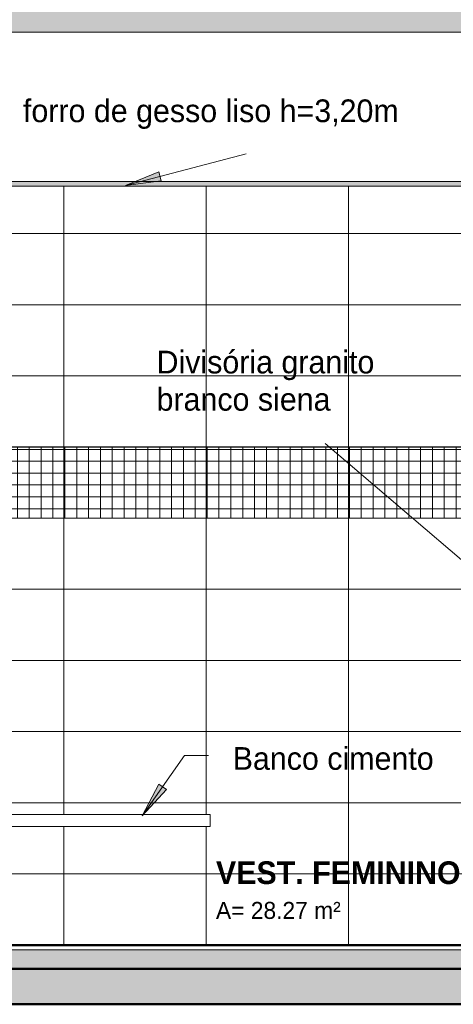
# Model space of a CAD drawing. Header units: metres. Extents: x -29 to 486, y -1 to 6.
# Tile 9 of 165: x -4.1 to -2.27, y -0.25 to 3.9. Entities that reach past the tile are written whole.
import ezdxf

# ---------------------------------------------------------------- set-up
doc = ezdxf.new("R2010")
doc.units = ezdxf.units.M
for name, color, linetype, lineweight in [('A-AREA-IDEN', 2, 'Continuous', 9), ('A-DETL', 90, 'Continuous', 18), ('A-DETL-GENF', 92, 'Continuous', 18), ('A-FLOR', 192, 'Continuous', 18), ('A-FLOR-MCUT', 51, 'Continuous', 18), ('A-FLOR-PATT', 8, 'Continuous', 50), ('A-GENM', 13, 'Continuous', 18), ('A-WALL-PATT', 111, 'Continuous', 35), ('Drawing3_dwg _2_', 8, 'Continuous', 18), ('G-ANNO-TEXT', 231, 'Continuous', 9)]:
    doc.layers.add(name, color=color, linetype=linetype, lineweight=lineweight)
doc.styles.add('Century Gothic', font='GOTHIC.TTF', dxfattribs={"height": 0.071856})
doc.styles.add('Century Gothic_1', font='GOTHIC.TTF', dxfattribs={"height": 0.095807})
doc.styles.add('Century Gothic_B', font='GOTHICB.TTF', dxfattribs={"height": 0.095741})

# ---------------------------------------------------------------- blocks, each defined once
blk = doc.blocks.new('Drawing3_dwg _2_-1487641-Corte CC')
at = {"lineweight": 18}
for p in [(10.3774, 0), (11.6884, 0)]:
    blk.add_line(p, (-6.9273, 0), dxfattribs=at)
at = {"lineweight": 18, "flags": 128}
blk.add_lwpolyline([(-6.9273, 0), (-0.4182, 0), (18.0458, 0)], dxfattribs=at)
blk = doc.blocks.new('_banco fixo concreto3 - _banco fixo concreto-2394809-Corte CC')
at = {"layer": 'A-GENM'}
for p, q in [((-4.6197, 0.55), (-3.3997, 0.55)), ((-4.6197, 0.55), (-4.6197, 0.5)), ((-3.3997, 0.55), (-3.2997, 0.55)), ((-3.2997, 0.5), (-3.2997, 0.55)), ((-3.3997, 0.5), (-4.6197, 0.5)), ((-3.2997, 0.5), (-3.3997, 0.5))]:
    blk.add_line(p, q, dxfattribs=at)

msp = doc.modelspace()

# ---------------------------------------------------------------- hatches: boundary and pattern name
at = {"layer": 'A-DETL-GENF'}
msp.add_hatch(color=1, dxfattribs=at).paths.add_polyline_path([(-2.2924, 3.2), (-0.7073, 3.2), (-0.7073, 3.22), (-7.2173, 3.22), (-7.2173, 3.2)], flags=0)
h = msp.add_hatch(dxfattribs=at)
h.set_pattern_fill('FP_27', color=12, style=0, pattern_type=2)
h.set_pattern_definition([(0, (-0.013, -0.06), (0, 0.05), []), (90, (-0.013, -0.06), (-0.05, 3e-18), [])])
h.paths.add_polyline_path([(-5.6785, 1.8), (-0.7073, 1.8), (-0.7073, 2.1), (-7.2173, 2.1), (-7.2173, 1.8), (-6.9173, 1.8)], flags=0)
at = {"layer": 'A-FLOR-PATT', "lineweight": 18}
for points in [[(-28.384, 3.85), (-0.2173, 3.85), (-0.2173, 4), (-28.384, 4)], [(-0.8109, -0.1), (-0.7273, -0.1), (-0.7273, -0.02), (-7.2173, -0.02), (-7.2173, -0.1), (-1.0226, -0.1)], [(-29.3815, -0.25), (24.7968, -0.25), (24.7968, -0.1), (-29.3815, -0.1), (-29.3815, -0.2384)]]:
    msp.add_hatch(color=256, dxfattribs=at).paths.add_polyline_path(points, flags=0)
at = {"layer": 'A-WALL-PATT', "lineweight": 18}
h = msp.add_hatch(dxfattribs=at)
h.set_pattern_fill('FP_17', color=256, style=0, pattern_type=2)
h.set_pattern_definition([(0, (-9.317, 0), (0, 0.3), []), (90, (-9.317, 0), (-0.6, 4e-17), [])])
h.paths.add_polyline_path([(-6.0176, 0), (-6.1828, 0.1599), (-6.0176, 0.1599), (-6.0176, 0.1592)], flags=0)
h.paths.add_polyline_path([(-6.9173, 0), (-2.0173, 0), (-2.0173, 0.2), (-2.0373, 0.2), (-2.0373, 1.8), (-0.7273, 1.8), (-0.7273, 2.1017), (-0.7373, 2.1017), (-0.7373, 3.0982), (-0.7273, 3.0982), (-0.7273, 3.2), (-6.9173, 3.2), (-6.9173, 1.8), (-4.6195, 1.8), (-4.6197, 1.0513), (-5.0579, 1.0508), (-5.0575, 1.05), (-4.6197, 1.05), (-4.6197, 0.75), (-4.8517, 0.75), (-4.8559, 0.7053), (-4.8549, 0.7001), (-4.8571, 0.6946), (-4.8596, 0.691), (-4.865, 0.6869), (-4.8699, 0.6847), (-4.8819, 0.6841), (-5.2615, 0.6845), (-5.2667, 0.6856), (-5.2721, 0.6886), (-5.2769, 0.6941), (-5.2794, 0.7), (-5.2785, 0.7053), (-5.2826, 0.75), (-5.5487, 0.75), (-5.5529, 0.7053), (-5.5517, 0.7007), (-5.5541, 0.6946), (-5.5565, 0.691), (-5.5619, 0.6869), (-5.5669, 0.6847), (-5.5789, 0.6841), (-5.9584, 0.6845), (-5.9636, 0.6856), (-5.9691, 0.6886), (-5.9739, 0.6941), (-5.9764, 0.7), (-5.9754, 0.7053), (-5.9796, 0.75), (-6.2487, 0.75), (-6.2529, 0.7053), (-6.2519, 0.7001), (-6.2541, 0.6946), (-6.2565, 0.691), (-6.2619, 0.6869), (-6.2669, 0.6847), (-6.2789, 0.6841), (-6.6584, 0.6845), (-6.6636, 0.6856), (-6.6691, 0.6886), (-6.6739, 0.6941), (-6.6764, 0.7), (-6.6754, 0.7053), (-6.6796, 0.75), (-6.9173, 0.75), (-6.9173, 0.1592)], flags=0)
h.paths.add_polyline_path([(-3.3031, 0.5), (-4.6197, 0.5), (-4.6197, 0.55), (-3.2997, 0.55), (-3.2997, 0.5)], flags=0)
h.paths.add_polyline_path([(-6.4735, 1.05), (-6.4735, 1.05), (-6.4735, 1.0513), (-6.9173, 1.0513), (-6.9173, 1.05), (-6.4735, 1.05)], flags=0)
h.paths.add_polyline_path([(-5.7548, 1.05), (-5.0765, 1.05), (-5.0765, 1.0513), (-5.7548, 1.0508), (-5.7548, 1.05)], flags=0)
h.paths.add_polyline_path([(-6.4545, 1.05), (-5.7735, 1.05), (-5.7735, 1.0513), (-6.4548, 1.0508), (-6.4548, 1.05)], flags=0)
at = {"layer": 'G-ANNO-TEXT'}
for points in [[(-3.6567, 3.2035), (-3.5066, 3.2224), (-3.5166, 3.2606)], [(-3.5866, 0.5445), (-3.4844, 0.6561), (-3.5167, 0.6787)]]:
    msp.add_hatch(color=210, dxfattribs=at).paths.add_polyline_path(points, flags=0)

# ---------------------------------------------------------------- linework, layer by layer
at = {"layer": 'A-DETL'}
for p, q in [((-0.7073, 3.85), (-7.2173, 3.85)), ((-7.2173, 3.22), (-0.7073, 3.22)), ((-7.2173, 3.2), (-0.7073, 3.2)), ((-0.7073, 2.1), (-6.9173, 2.1)), ((-7.2173, 1.8), (-0.7073, 1.8))]:
    msp.add_line(p, q, dxfattribs=at)
at = {"layer": 'A-FLOR', "lineweight": 50}
for p, q in [((-1.3878, 0), (-6.9273, 0)), ((-7.2173, -0.1), (24.7968, -0.1)), ((-29.3815, -0.25), (24.7968, -0.25))]:
    msp.add_line(p, q, dxfattribs=at)
at = {"layer": 'A-FLOR-MCUT'}
msp.add_line((-0.7273, -0.02), (-7.2173, -0.02), dxfattribs=at)
at = {"layer": 'G-ANNO-TEXT', "color": 210}
for p, q in [((-3.6567, 3.2035), (-3.1488, 3.3366)), ((-3.5166, 3.2606), (-3.6567, 3.2035)), ((-3.5066, 3.2224), (-3.5166, 3.2606)), ((-3.6567, 3.2035), (-3.5066, 3.2224)), ((-2.1305, 1.5297), (-2.8147, 2.1152)), ((-3.5866, 0.5445), (-3.4085, 0.7989)), ((-3.4085, 0.7989), (-3.3067, 0.7989)), ((-3.5167, 0.6787), (-3.5866, 0.5445)), ((-3.4844, 0.6561), (-3.5167, 0.6787)), ((-3.5866, 0.5445), (-3.4844, 0.6561))]:
    msp.add_line(p, q, dxfattribs=at)

# ---------------------------------------------------------------- block references
at = {"layer": 'A-GENM'}
msp.add_blockref('_banco fixo concreto3 - _banco fixo concreto-2394809-Corte CC', (0, 0), dxfattribs=at)
at = {"layer": 'Drawing3_dwg _2_', "color": 4}
msp.add_blockref('Drawing3_dwg _2_-1487641-Corte CC', (0, 0), dxfattribs=at)

# ---------------------------------------------------------------- texts
at = {"layer": 'A-AREA-IDEN', "attachment_point": 1}
for s, insert, char_height, width, line_spacing_factor, style in [('VEST. FEMININO', (-3.2757, 0.3529), 0.095741, 1.1952, 0.984796, 'Century Gothic_B'), ('A= 28.27 m²', (-3.2757, 0.1819), 0.071856, 0.6687, 0.984117, 'Century Gothic')]:
    msp.add_mtext(s, dxfattribs=dict(at, insert=insert, char_height=char_height, width=width, line_spacing_factor=line_spacing_factor, style=style))
at = {"layer": 'G-ANNO-TEXT', "color": 7, "char_height": 0.095807, "attachment_point": 1, "line_spacing_factor": 0.984117, "style": 'Century Gothic_1'}
for s, insert, width in [('forro de gesso liso h=3,20m', (-4.0895, 3.5658), 2.0352), ('Divisória granito\\Pbranco siena', (-3.5262, 2.5062), 1.2024), ('Banco cimento', (-3.2051, 0.8346), 1.176)]:
    msp.add_mtext(s, dxfattribs=dict(at, insert=insert, width=width))

doc.saveas('drawing.dxf')
